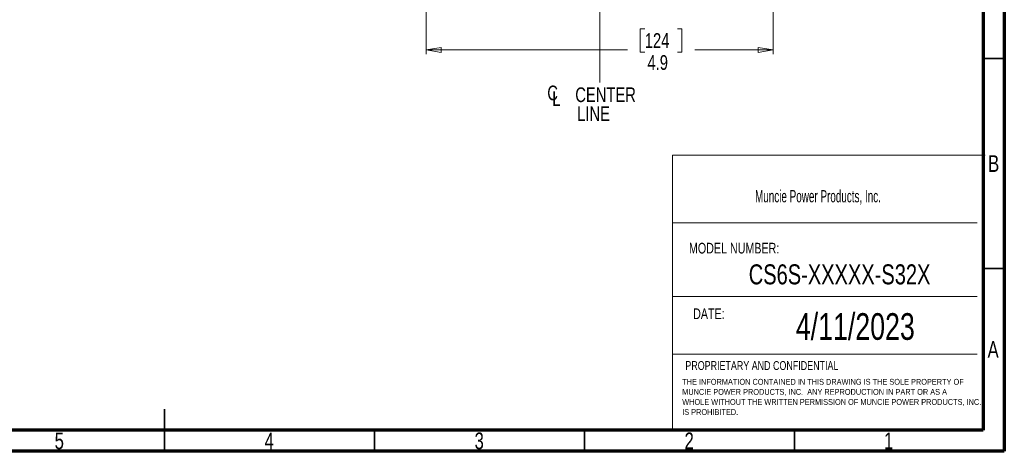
# Model space of a CAD drawing. Header units: inches. Extents: x 0.6 to 16.3, y 0.2 to 11.5.
# Tile 10 of 17: x 7.1 to 16.3, y 0.2 to 4.2. Entities that reach past the tile are written whole.
import ezdxf

# ---------------------------------------------------------------- set-up
doc = ezdxf.new("R2010")
doc.units = ezdxf.units.IN
doc.header["$MEASUREMENT"] = 0
doc.linetypes.add('CENTERX2', pattern=[0.8, 0.5, -0.1, 0.1, -0.1])
doc.styles.add('SLDTEXTSTYLE0', font='TXT', dxfattribs={"width": 0.75})
doc.styles.add('SLDTEXTSTYLE1', font='TXT', dxfattribs={"width": 0.605})
doc.dimstyles.new('SLDDIMSTYLE1', dxfattribs={"dimtxt": 0.137795, "dimasz": 0.14, "dimexe": 0, "dimexo": 0.0625, "dimgap": 0.034449, "dimtad": 0, "dimdec": 1, "dimlfac": 1.5, "dimrnd": 1e-09, "dimzin": 12, "dimdsep": 46, "dimtxsty": 'SLDTEXTSTYLE0', "dimblk1": 'CLOSED', "dimblk2": 'CLOSED', "dimsah": 1, "dimcen": 0.09, "dimadec": 0, "dimazin": 3, "dimtfac": 1, "dimtdec": 1, "dimtofl": 0, "dimtmove": 0, "dimatfit": 3, "dimldrblk": 'CLOSED', "dimfxl": 0, "dimfrac": 2, "dimtolj": 1, "dimtzin": 12, "dimarcsym": 0})

# ---------------------------------------------------------------- blocks, each defined once
blk = doc.blocks.new('SW_NOTE_0')
at = {"color": 0, "linetype": 'Continuous', "lineweight": 0, "char_height": 0.055, "attachment_point": 1, "style": 'SLDTEXTSTYLE0'}
for s, insert in [('THE INFORMATION CONTAINED IN THIS DRAWING IS THE SOLE PROPERTY OF', (0, 0.0709)), ('MUNCIE POWER PRODUCTS, INC.  ANY REPRODUCTION IN PART OR AS A', (0, -0.0235)), ('WHOLE WITHOUT THE WRITTEN PERMISSION OF MUNCIE POWER PRODUCTS, INC.', (0, -0.1178)), ('IS PROHIBITED.', (0, -0.2122))]:
    blk.add_mtext(s, dxfattribs=dict(at, insert=insert))
blk = doc.blocks.new('_Closed')
at = {"color": 0, "linetype": 'ByBlock', "lineweight": -2}
for p, q in [((-1, 0.166667), (0, 0)), ((-1, 0.166667), (-1, -0.166667)), ((0, 0), (-1, -0.166667)), ((0, 0), (-1, 0))]:
    blk.add_line(p, q, dxfattribs=at)
blk = doc.blocks.new('_D_11')
at = {"color": 7, "linetype": 'Continuous', "lineweight": 0}
for p, q in [((10.9187, 4.3153), (10.9187, 3.9189)), ((14.1721, 4.3153), (14.1721, 3.9189)), ((12.9678, 4.1568), (12.9258, 4.1568)), ((12.9258, 4.1568), (12.9258, 3.938)), ((13.2732, 4.1568), (13.3152, 4.1568)), ((13.3152, 4.1568), (13.3152, 3.938)), ((10.9187, 3.9583), (12.805, 3.9583)), ((12.9258, 3.938), (12.9678, 3.938)), ((13.3152, 3.938), (13.2732, 3.938)), ((14.1721, 3.9583), (13.436, 3.9583))]:
    blk.add_line(p, q, dxfattribs=at)
at = {"color": 7, "linetype": 'Continuous', "lineweight": 18, "xscale": 0.14, "yscale": 0.14, "rotation": 180.0000000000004}
blk.add_blockref('_Closed', (10.9187, 3.9583, -0.2952), dxfattribs=at)
at = {"color": 7, "linetype": 'Continuous', "lineweight": 18, "xscale": 0.14, "yscale": 0.14}
blk.add_blockref('_Closed', (14.1721, 3.9583, -0.2952), dxfattribs=at)
at = {"color": 7, "linetype": 'Continuous', "lineweight": 18, "char_height": 0.1378, "attachment_point": 1, "style": 'SLDTEXTSTYLE0'}
for s, insert in [('124', (12.9678, 4.1156)), ('4.9', (12.9932, 3.9095))]:
    blk.add_mtext(s, dxfattribs=dict(at, insert=insert))
blk = doc.blocks.new('SW_SYMBOL_MOD_CL')
at = {"color": 0, "linetype": 'Continuous', "lineweight": 0, "char_height": 30.8, "attachment_point": 5, "style": 'SLDTEXTSTYLE0'}
for s, insert in [('C', (15.7, 23.6)), ('L', (23.6, 11.8))]:
    blk.add_mtext(s, dxfattribs=dict(at, insert=insert))
blk = doc.blocks.new('SW_NOTE_0_2')
at = {"color": 0, "linetype": 'Continuous', "lineweight": 0, "xscale": 0.004470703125, "yscale": 0.004470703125, "zscale": 0.004470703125}
blk.add_blockref('SW_SYMBOL_MOD_CL', (0, 0.0191), dxfattribs=at)
at = {"color": 0, "linetype": 'Continuous', "lineweight": 0, "char_height": 0.1378, "attachment_point": 2, "style": 'SLDTEXTSTYLE0'}
for s, insert in [('CENTER', (0.5667, 0.1776)), ('LINE', (0.4541, -0.0005))]:
    blk.add_mtext(s, dxfattribs=dict(at, insert=insert))

msp = doc.modelspace()

# ---------------------------------------------------------------- linework, layer by layer
at = {"color": 7, "linetype": 'Continuous', "lineweight": 70}
for p, q in [((16.3386, 11.4961), (16.3386, 0.1969)), ((16.1417, 11.2992), (16.1417, 0.3937)), ((16.1417, 0.3937), (0.7874, 0.3937)), ((16.3386, 0.1969), (0.5906, 0.1969))]:
    msp.add_line(p, q, dxfattribs=at)
at = {"color": 7, "linetype": 'CENTERX2', "lineweight": 18}
for p, q in [((12.5454, 3.6522), (12.5454, 9.9358)), ((12.5454, 5.1763), (12.5454, 3.6522))]:
    msp.add_line(p, q, dxfattribs=at)
at = {"color": 7, "linetype": 'Continuous', "lineweight": 35}
for p, q in [((16.1417, 3.878), (16.3386, 3.878)), ((16.1417, 1.9094), (16.3386, 1.9094)), ((8.4646, 0.1969), (8.4646, 0.5906)), ((8.4646, 0.3937), (8.4646, 0.1969)), ((10.4331, 0.3937), (10.4331, 0.1969)), ((12.4016, 0.3937), (12.4016, 0.1969)), ((14.3701, 0.3937), (14.3701, 0.1969))]:
    msp.add_line(p, q, dxfattribs=at)
at = {"color": 7, "linetype": 'Continuous', "lineweight": 18}
for p, q in [((13.2282, 2.9726), (13.2282, 0.4011)), ((13.2282, 2.9726), (16.1599, 2.9726)), ((13.2282, 2.3365), (16.0835, 2.3365)), ((13.2282, 1.6479), (16.0835, 1.6479)), ((13.2282, 1.1071), (16.0835, 1.1071))]:
    msp.add_line(p, q, dxfattribs=at)

# ---------------------------------------------------------------- block references
at = {"color": 7, "linetype": 'Continuous', "lineweight": 0}
for name, p in [('SW_NOTE_0_2', (12.0337, 3.4297)), ('SW_NOTE_0', (13.3188, 0.8047))]:
    msp.add_blockref(name, p, dxfattribs=at)

# ---------------------------------------------------------------- texts
for s, insert, char_height, attachment_point, style in [('B', (16.239, 2.9714), 0.1562, 2, 'SLDTEXTSTYLE0'), ('Muncie Power Products, Inc.', (14.0018, 2.6446), 0.114583, 1, 'SLDTEXTSTYLE1'), ('MODEL NUMBER:', (13.3821, 2.1506), 0.1, 1, 'SLDTEXTSTYLE0'), ('CS6S-XXXXX-S32X', (14.7943, 1.9488), 0.1875, 2, 'SLDTEXTSTYLE0'), ('DATE:', (13.4211, 1.5362), 0.1, 1, 'SLDTEXTSTYLE0'), ('4/11/2023', (14.9418, 1.4914), 0.25, 2, 'SLDTEXTSTYLE0'), ('A', (16.2338, 1.2292), 0.1562, 2, 'SLDTEXTSTYLE0'), ('PROPRIETARY AND CONFIDENTIAL', (13.3482, 1.0423), 0.083333, 1, 'SLDTEXTSTYLE0'), ('5', (7.4787, 0.3729), 0.1562, 2, 'SLDTEXTSTYLE0'), ('4', (9.4472, 0.3729), 0.1562, 2, 'SLDTEXTSTYLE0'), ('3', (11.4157, 0.3729), 0.1562, 2, 'SLDTEXTSTYLE0'), ('2', (13.3843, 0.3729), 0.1562, 2, 'SLDTEXTSTYLE0'), ('1', (15.2543, 0.3729), 0.1562, 2, 'SLDTEXTSTYLE0')]:
    msp.add_mtext(s, dxfattribs=dict(at, insert=insert, char_height=char_height, attachment_point=attachment_point, style=style))

# ---------------------------------------------------------------- dimensions: what is measured, and where the dimension line sits
at = {"color": 7, "linetype": 'Continuous', "lineweight": 18}
dim = msp.add_linear_dim(base=(14.1721, 3.9583), p1=(10.9187, 4.3547), p2=(14.1721, 4.3547), dimstyle='SLDDIMSTYLE1', dxfattribs=at)
dim.commit()
dim.dimension.update_dxf_attribs({"geometry": '_D_11', "text_midpoint": (13.1205, 3.9583), "dimtype": 160})

doc.saveas('drawing.dxf')
